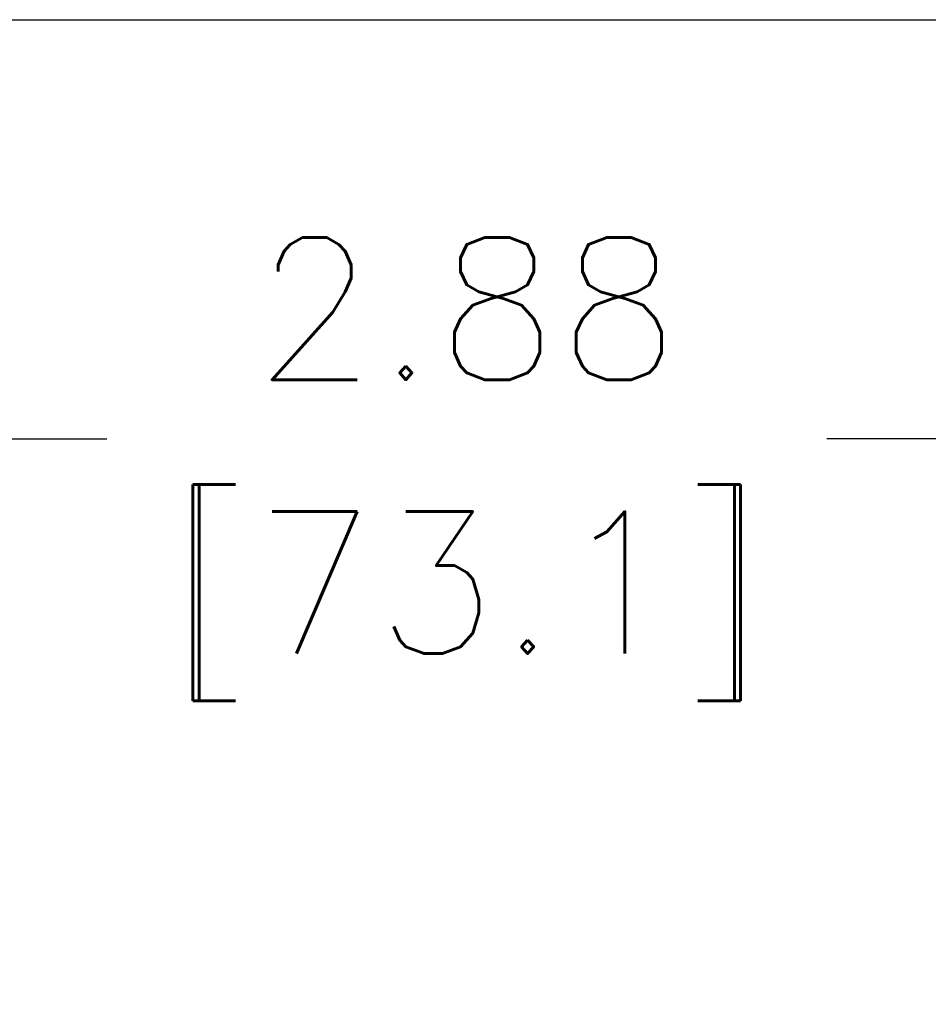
# Model space of a CAD drawing. Extents: x 897.4 to 914.4, y -8.5 to 2.5.
# Tile 45 of 102: x 902.4 to 903.4, y 1.4 to 2.5. Entities that reach past the tile are written whole.
import ezdxf

# ---------------------------------------------------------------- set-up
doc = ezdxf.new("R2010")
doc.units = 0
doc.header["$LTSCALE"] = 4
doc.header["$MEASUREMENT"] = 0
doc.layers.get('DEFPOINTS').update_dxf_attribs({"linetype": 'CONTINUOUS'})
doc.layers.add('DIMENSIONS', color=140, linetype='CONTINUOUS')
doc.styles.get("Standard").update_dxf_attribs({"font": 'romans.shx'})
doc.dimstyles.get("Standard").update_dxf_attribs({"dimtxt": 0.15, "dimasz": 0.18, "dimexe": 0.0625, "dimexo": 0.125, "dimgap": 0.0625, "dimtad": 0, "dimtih": 1, "dimtoh": 1, "dimzin": 0, "dimdsep": 46, "dimtxsty": 'Standard', "dimcen": 0, "dimadec": 0, "dimazin": 0, "dimtfac": 1, "dimtofl": 0, "dimtmove": 0, "dimatfit": 3, "dimfxl": 1, "dimtolj": 1, "dimtzin": 0, "dimarcsym": 0})

# ---------------------------------------------------------------- blocks, each defined once
blk = doc.blocks.new('*D6')
at = {"layer": 'DEFPOINTS', "color": 0, "transparency": 16777216}
for p in [(904.3338, 2.0235), (901.454, 1.3989), (904.3338, 1.3989)]:
    blk.add_point(p, dxfattribs=at)
at = {"layer": 'DIMENSIONS', "color": 0, "lineweight": -2, "transparency": 16777216}
for p, q in [((901.454, 1.5239), (901.454, 2.086)), ((904.3338, 1.5239), (904.3338, 2.086)), ((901.634, 2.0235), (902.5135, 2.0235)), ((904.1538, 2.0235), (903.2742, 2.0235))]:
    blk.add_line(p, q, dxfattribs=at)
at = {"layer": 'DIMENSIONS', "color": 0, "transparency": 16777216}
for points in [[(901.634, 2.0535), (901.634, 1.9935), (901.454, 2.0235)], [(904.1538, 2.0535), (904.1538, 1.9935), (904.3338, 2.0235)]]:
    blk.add_solid(points, dxfattribs=at)
at = {"layer": 'DIMENSIONS', "color": 0, "transparency": 16777216, "char_height": 0.15, "attachment_point": 5}
for s, insert in [('\\A1;2.88', (902.8939, 2.161)), ('\\A1;[73.1]', (902.8939, 1.8468))]:
    blk.add_mtext(s, dxfattribs=dict(at, insert=insert))

msp = doc.modelspace()

# ---------------------------------------------------------------- linework, layer by layer
at = {"layer": 'DEFPOINTS'}
msp.add_lwpolyline([(914.4093, -8.5339), (897.4093, -8.5339), (897.4093, 2.4661), (914.4093, 2.4661)], close=True, dxfattribs=at)

# ---------------------------------------------------------------- dimensions: what is measured, and where the dimension line sits
at = {"layer": 'DIMENSIONS'}
dim = msp.add_linear_dim(base=(904.3338, 2.0235), p1=(901.454, 1.3989), p2=(904.3338, 1.3989), dimstyle='Standard', override={"dimpost": '\\X'}, dxfattribs=at)
dim.commit()
dim.dimension.update_dxf_attribs({"geometry": '*D6', "text_midpoint": (902.8939, 2.0235)})

doc.saveas('drawing.dxf')
